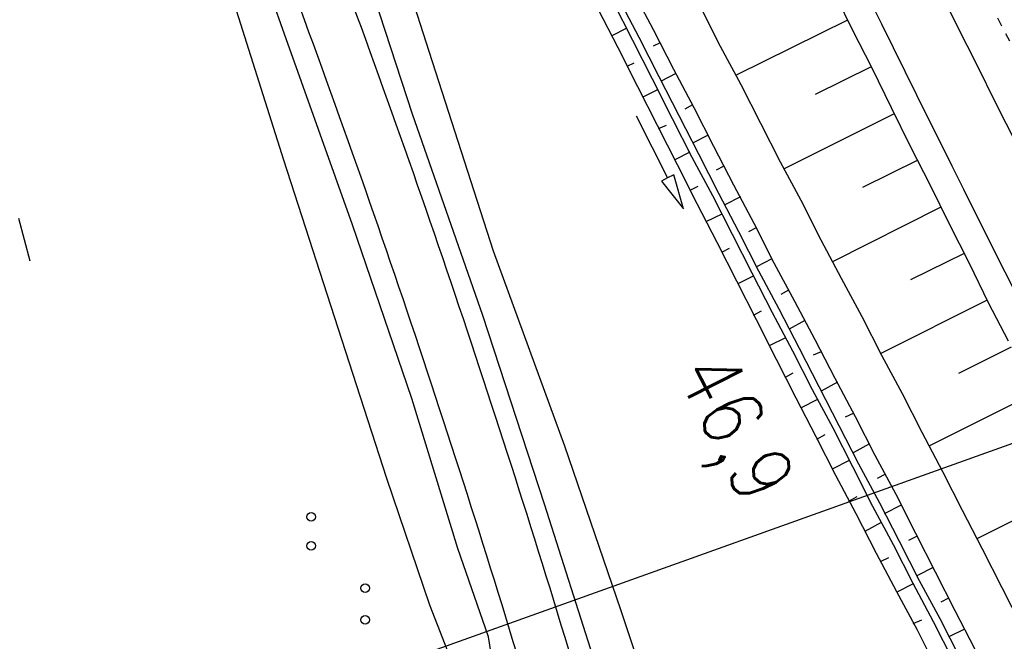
# Model space of a CAD drawing. Extents: x 447882 to 448688, y 437766 to 439043.
# Tile 17 of 121: x 448309 to 448365, y 438055 to 438091. Entities that reach past the tile are written whole.
import ezdxf

# ---------------------------------------------------------------- set-up
doc = ezdxf.new("R2010")
doc.units = 0
doc.header["$LTSCALE"] = 2
doc.header["$MEASUREMENT"] = 0
doc.linetypes.add('ACAD_ISO10W100W', pattern=[0.5, 0.25, -0.25])
doc.linetypes.add('AUSGEZOGEN', pattern=[0])
doc.layers.get('0').update_dxf_attribs({"linetype": 'AUSGEZOGEN'})
for name, color, linetype in [('DB-Bahnachse', 7, 'CONTINUOUS'), ('DB-Bestand', 8, 'CONTINUOUS'), ('DB-Boeschungen', 15, 'CONTINUOUS'), ('DB-Gleisachsen', 7, 'CONTINUOUS'), ('DB-GRABEN', 15, 'AUSGEZOGEN'), ('DB-LS-Waende', 15, 'CONTINUOUS'), ('FBRTOP', 250, 'AUSGEZOGEN'), ('Planeinteilung', 250, 'CONTINUOUS'), ('RAHMEN', 7, 'AUSGEZOGEN'), ('SCHLITZRINNE', 200, 'AUSGEZOGEN')]:
    doc.layers.add(name, color=color, linetype=linetype)
doc.styles.add('ROMANS', font='romans.shx', dxfattribs={"width": 0.8})

# ---------------------------------------------------------------- blocks, each defined once
blk = doc.blocks.new('PRIM_A86_149')
at = {"layer": 'DB-Bestand', "color": 253, "linetype": 'Continuous'}
for centre in [(756.502, 86.204), (758.189, 85.502), (751.53, 84.911), (753.069, 84.271)]:
    blk.add_circle(centre, 0.25, dxfattribs=at)
blk = doc.blocks.new('1135420')
at = {"layer": 'RAHMEN'}
blk.add_line((950, 5), (950, 415), dxfattribs=at)

msp = doc.modelspace()

# ---------------------------------------------------------------- hatches: boundary and pattern name
at = {"layer": 'SCHLITZRINNE'}
h = msp.add_hatch(dxfattribs=at)
h.set_pattern_fill('_USER', color=256, scale=1.5, angle=45, style=0, pattern_type=0)
h.set_pattern_definition([(339.6988, (448289.4614, 438343.1231), (0.5204327, 1.4068226), [])])
edge = h.paths.add_edge_path()
edge.add_arc((449904.241, 439087.127), 1777.856, 203.318125, 203.482666)
edge.add_arc((450830.09, 439489.365), 2787.308, 203.482666, 203.768673)
edge.add_arc((449457.11, 438884.705), 1287.078, 203.768673, 204.197754)
edge.add_arc((451276.919, 439702.474), 3282.184, 204.197754, 204.466449)
edge.add_arc((449906.006, 439078.682), 1776.024, 204.466449, 205.272973)
edge.add_arc((449910.816, 439080.953), 1781.344, 205.272973, 206.078292)
edge.add_arc((451264.489, 439743.474), 3288.448, 206.078292, 206.346738)
edge.add_arc((449467.425, 438853.485), 1283.076, 206.346738, 206.776498)
edge.add_arc((450802.564, 439527.226), 2778.577, 206.776498, 207.063192)
edge.add_arc((449911.383, 439071.907), 1777.817, 207.063191, 207.421606)
edge.add_arc((450110.431, 439175.179), 2002.061, 207.421606, 207.779675)
edge.add_arc((450110.948, 439175.452), 2002.646, 207.779675, 208.137692)
edge.add_arc((450111.73, 439175.87), 2003.533, 208.137692, 208.495408)
edge.add_arc((450113.785, 439176.985), 2005.87, 208.495408, 208.852916)
edge.add_arc((450109.179, 439174.448), 2000.613, 208.852916, 209.211314)
edge.add_arc((450108.358, 439173.989), 1999.672, 209.211314, 209.569796)
edge.add_arc((450107.203, 439173.333), 1998.343, 209.569796, 209.928803)
edge.add_arc((450102.314, 439170.519), 1992.703, 209.928803, 210.288319)
edge.add_arc((450111.316, 439175.777), 2003.127, 210.288319, 210.645775)
edge.add_arc((450119.743, 439180.769), 2012.922, 210.645775, 211.002361)
edge.add_arc((450119.644, 439180.71), 2012.806, 211.002361, 211.359165)
edge.add_arc((450107.59, 439173.364), 1998.691, 211.359165, 211.717226)
edge.add_arc((450101.479, 439169.587), 1991.506, 211.717226, 212.076564)
edge.add_arc((450113.556, 439177.156), 2005.759, 212.076564, 212.434624)
edge.add_arc((450112.626, 439176.565), 2004.657, 212.434624, 212.79251)
edge.add_arc((450107.744, 439173.42), 1998.85, 212.79251, 213.150917)
edge.add_arc((450108.762, 439174.085), 2000.066, 213.150917, 213.509547)
edge.add_arc((450105.418, 439171.871), 1996.056, 213.509547, 213.868537)
edge.add_arc((450110.46, 439175.254), 2002.127, 213.868537, 214.225936)
edge.add_arc((450122.838, 439183.675), 2017.098, 214.225936, 214.582007)
edge.add_arc((450116.672, 439179.424), 2009.609, 214.582007, 214.939825)
edge.add_arc((450097.028, 439165.7), 1985.645, 214.939825, 215.299796)
edge.add_arc((450097.522, 439166.05), 1986.251, 215.299796, 215.6597)
edge.add_arc((450116.045, 439179.34), 2009.049, 215.6597, 216.017557)
edge.add_arc((450123.924, 439185.069), 2018.791, 216.017557, 216.373476)
edge.add_arc((450109.338, 439174.325), 2000.675, 216.373476, 216.722463)
edge.add_arc((451276.919, 439702.474), 3282.684, 204.280788, 204.466449)
edge.add_arc((449906.006, 439078.682), 1776.524, 204.466449, 205.272973)
edge.add_arc((449910.816, 439080.953), 1781.844, 205.272973, 206.01164)
h = msp.add_hatch(dxfattribs=at)
h.set_pattern_fill('_USER', color=256, scale=1.5, angle=45, style=0, pattern_type=0)
h.set_pattern_definition([(343.61786, (448348.5706, 438224.3388), (0.423064, 1.439103), [])])
edge = h.paths.add_edge_path()
edge.add_arc((449904.241, 439087.127), 1777.856, 203.318125, 203.482666)
edge.add_arc((450830.09, 439489.365), 2787.308, 203.482666, 203.768673)
edge.add_arc((449457.11, 438884.705), 1287.078, 203.768673, 204.197754)
edge.add_arc((451276.919, 439702.474), 3282.184, 204.197754, 204.466449)
edge.add_arc((449906.006, 439078.682), 1776.024, 204.466449, 205.272973)
edge.add_arc((449910.816, 439080.953), 1781.344, 205.272973, 206.078292)
edge.add_arc((451264.489, 439743.474), 3288.448, 206.078292, 206.346738)
edge.add_arc((449467.425, 438853.485), 1283.076, 206.346738, 206.776498)
edge.add_arc((450802.564, 439527.226), 2778.577, 206.776498, 207.063192)
edge.add_arc((449911.383, 439071.907), 1777.817, 207.063191, 207.421606)
edge.add_arc((450110.431, 439175.179), 2002.061, 207.421606, 207.779675)
edge.add_arc((450110.948, 439175.452), 2002.646, 207.779675, 208.137692)
edge.add_arc((450111.73, 439175.87), 2003.533, 208.137692, 208.495408)
edge.add_arc((450113.785, 439176.985), 2005.87, 208.495408, 208.852916)
edge.add_arc((450109.179, 439174.448), 2000.613, 208.852916, 209.211314)
edge.add_arc((450108.358, 439173.989), 1999.672, 209.211314, 209.569796)
edge.add_arc((450107.203, 439173.333), 1998.343, 209.569796, 209.928803)
edge.add_arc((450102.314, 439170.519), 1992.703, 209.928803, 210.288319)
edge.add_arc((450111.316, 439175.777), 2003.127, 210.288319, 210.645775)
edge.add_arc((450119.743, 439180.769), 2012.922, 210.645775, 211.002361)
edge.add_arc((450119.644, 439180.71), 2012.806, 211.002361, 211.359165)
edge.add_arc((450107.59, 439173.364), 1998.691, 211.359165, 211.717226)
edge.add_arc((450101.479, 439169.587), 1991.506, 211.717226, 212.076564)
edge.add_arc((450113.556, 439177.156), 2005.759, 212.076564, 212.434624)
edge.add_arc((450112.626, 439176.565), 2004.657, 212.434624, 212.79251)
edge.add_arc((450107.744, 439173.42), 1998.85, 212.79251, 213.150917)
edge.add_arc((450108.762, 439174.085), 2000.066, 213.150917, 213.509547)
edge.add_arc((450105.418, 439171.871), 1996.056, 213.509547, 213.868537)
edge.add_arc((450110.46, 439175.254), 2002.127, 213.868537, 214.225936)
edge.add_arc((450122.838, 439183.675), 2017.098, 214.225936, 214.582007)
edge.add_arc((450116.672, 439179.424), 2009.609, 214.582007, 214.939825)
edge.add_arc((450097.028, 439165.7), 1985.645, 214.939825, 215.299796)
edge.add_arc((450097.522, 439166.05), 1986.251, 215.299796, 215.6597)
edge.add_arc((450116.045, 439179.34), 2009.049, 215.6597, 216.017557)
edge.add_arc((450123.924, 439185.069), 2018.791, 216.017557, 216.373476)
edge.add_arc((450109.338, 439174.325), 2000.675, 216.373476, 216.722463)
edge.add_arc((450110.431, 439175.179), 2002.561, 207.683894, 207.779675)
edge.add_arc((450110.948, 439175.452), 2003.146, 207.779675, 208.137692)
edge.add_arc((450111.73, 439175.87), 2004.033, 208.137692, 208.495408)
edge.add_arc((450113.785, 439176.985), 2006.37, 208.495408, 208.852916)
edge.add_arc((450109.179, 439174.448), 2001.113, 208.852916, 209.211314)
edge.add_arc((450108.358, 439173.989), 2000.172, 209.211314, 209.369037)
h = msp.add_hatch(dxfattribs=at)
h.set_pattern_fill('_USER,_O', color=256, scale=1.5, angle=45, pattern_type=0)
h.set_pattern_definition([(346.6471, (448402.703, 438130.2319), (0.3464215, 1.459449), [])])
edge = h.paths.add_edge_path()
edge.add_arc((449904.241, 439087.127), 1777.856, 203.318125, 203.482666)
edge.add_arc((450830.09, 439489.365), 2787.308, 203.482666, 203.768673)
edge.add_arc((449457.11, 438884.705), 1287.078, 203.768673, 204.197754)
edge.add_arc((451276.919, 439702.474), 3282.184, 204.197754, 204.466449)
edge.add_arc((449906.006, 439078.682), 1776.024, 204.466449, 205.272973)
edge.add_arc((449910.816, 439080.953), 1781.344, 205.272973, 206.078292)
edge.add_arc((451264.489, 439743.474), 3288.448, 206.078292, 206.346738)
edge.add_arc((449467.425, 438853.485), 1283.076, 206.346738, 206.776498)
edge.add_arc((450802.564, 439527.226), 2778.577, 206.776498, 207.063192)
edge.add_arc((449911.383, 439071.907), 1777.817, 207.063191, 207.421606)
edge.add_arc((450110.431, 439175.179), 2002.061, 207.421606, 207.779675)
edge.add_arc((450110.948, 439175.452), 2002.646, 207.779675, 208.137692)
edge.add_arc((450111.73, 439175.87), 2003.533, 208.137692, 208.495408)
edge.add_arc((450113.785, 439176.985), 2005.87, 208.495408, 208.852916)
edge.add_arc((450109.179, 439174.448), 2000.613, 208.852916, 209.211314)
edge.add_arc((450108.358, 439173.989), 1999.672, 209.211314, 209.569796)
edge.add_arc((450107.203, 439173.333), 1998.343, 209.569796, 209.928803)
edge.add_arc((450102.314, 439170.519), 1992.703, 209.928803, 210.288319)
edge.add_arc((450111.316, 439175.777), 2003.127, 210.288319, 210.645775)
edge.add_arc((450119.743, 439180.769), 2012.922, 210.645775, 211.002361)
edge.add_arc((450119.644, 439180.71), 2012.806, 211.002361, 211.359165)
edge.add_arc((450107.59, 439173.364), 1998.691, 211.359165, 211.717226)
edge.add_arc((450101.479, 439169.587), 1991.506, 211.717226, 212.076564)
edge.add_arc((450113.556, 439177.156), 2005.759, 212.076564, 212.434624)
edge.add_arc((450112.626, 439176.565), 2004.657, 212.434624, 212.79251)
edge.add_arc((450107.744, 439173.42), 1998.85, 212.79251, 213.150917)
edge.add_arc((450108.762, 439174.085), 2000.066, 213.150917, 213.509547)
edge.add_arc((450105.418, 439171.871), 1996.056, 213.509547, 213.868537)
edge.add_arc((450110.46, 439175.254), 2002.127, 213.868537, 214.225936)
edge.add_arc((450122.838, 439183.675), 2017.098, 214.225936, 214.582007)
edge.add_arc((450116.672, 439179.424), 2009.609, 214.582007, 214.939825)
edge.add_arc((450097.028, 439165.7), 1985.645, 214.939825, 215.299796)
edge.add_arc((450097.522, 439166.05), 1986.251, 215.299796, 215.6597)
edge.add_arc((450116.045, 439179.34), 2009.049, 215.6597, 216.017557)
edge.add_arc((450123.924, 439185.069), 2018.791, 216.017557, 216.373476)
edge.add_arc((450109.338, 439174.325), 2000.675, 216.373476, 216.722463)
edge.add_arc((450119.644, 439180.71), 2013.306, 211.128908, 211.359165)
edge.add_arc((450107.59, 439173.364), 1999.191, 211.359165, 211.717226)
edge.add_arc((450101.479, 439169.587), 1992.006, 211.717226, 212.076564)
edge.add_arc((450113.556, 439177.156), 2006.259, 212.076564, 212.234447)
h = msp.add_hatch(dxfattribs=at)
h.set_pattern_fill('_USER,_O', color=256, scale=1.5, angle=45, pattern_type=0)
h.set_pattern_definition([(347.6119, (448421.49, 438100.1306), (0.321798, 1.4650754), [])])
edge = h.paths.add_edge_path()
edge.add_arc((449904.241, 439087.127), 1777.856, 203.318125, 203.482666)
edge.add_arc((450830.09, 439489.365), 2787.308, 203.482666, 203.768673)
edge.add_arc((449457.11, 438884.705), 1287.078, 203.768673, 204.197754)
edge.add_arc((451276.919, 439702.474), 3282.184, 204.197754, 204.466449)
edge.add_arc((449906.006, 439078.682), 1776.024, 204.466449, 205.272973)
edge.add_arc((449910.816, 439080.953), 1781.344, 205.272973, 206.078292)
edge.add_arc((451264.489, 439743.474), 3288.448, 206.078292, 206.346738)
edge.add_arc((449467.425, 438853.485), 1283.076, 206.346738, 206.776498)
edge.add_arc((450802.564, 439527.226), 2778.577, 206.776498, 207.063192)
edge.add_arc((449911.383, 439071.907), 1777.817, 207.063191, 207.421606)
edge.add_arc((450110.431, 439175.179), 2002.061, 207.421606, 207.779675)
edge.add_arc((450110.948, 439175.452), 2002.646, 207.779675, 208.137692)
edge.add_arc((450111.73, 439175.87), 2003.533, 208.137692, 208.495408)
edge.add_arc((450113.785, 439176.985), 2005.87, 208.495408, 208.852916)
edge.add_arc((450109.179, 439174.448), 2000.613, 208.852916, 209.211314)
edge.add_arc((450108.358, 439173.989), 1999.672, 209.211314, 209.569796)
edge.add_arc((450107.203, 439173.333), 1998.343, 209.569796, 209.928803)
edge.add_arc((450102.314, 439170.519), 1992.703, 209.928803, 210.288319)
edge.add_arc((450111.316, 439175.777), 2003.127, 210.288319, 210.645775)
edge.add_arc((450119.743, 439180.769), 2012.922, 210.645775, 211.002361)
edge.add_arc((450119.644, 439180.71), 2012.806, 211.002361, 211.359165)
edge.add_arc((450107.59, 439173.364), 1998.691, 211.359165, 211.717226)
edge.add_arc((450101.479, 439169.587), 1991.506, 211.717226, 212.076564)
edge.add_arc((450113.556, 439177.156), 2005.759, 212.076564, 212.434624)
edge.add_arc((450112.626, 439176.565), 2004.657, 212.434624, 212.79251)
edge.add_arc((450107.744, 439173.42), 1998.85, 212.79251, 213.150917)
edge.add_arc((450108.762, 439174.085), 2000.066, 213.150917, 213.509547)
edge.add_arc((450105.418, 439171.871), 1996.056, 213.509547, 213.868537)
edge.add_arc((450110.46, 439175.254), 2002.127, 213.868537, 214.225936)
edge.add_arc((450122.838, 439183.675), 2017.098, 214.225936, 214.582007)
edge.add_arc((450116.672, 439179.424), 2009.609, 214.582007, 214.939825)
edge.add_arc((450097.028, 439165.7), 1985.645, 214.939825, 215.299796)
edge.add_arc((450097.522, 439166.05), 1986.251, 215.299796, 215.6597)
edge.add_arc((450116.045, 439179.34), 2009.049, 215.6597, 216.017557)
edge.add_arc((450123.924, 439185.069), 2018.791, 216.017557, 216.373476)
edge.add_arc((450109.338, 439174.325), 2000.675, 216.373476, 216.722463)
edge.add_arc((450113.556, 439177.156), 2006.259, 212.277367, 212.434624)
edge.add_arc((450112.626, 439176.565), 2005.157, 212.434624, 212.79251)
edge.add_arc((450107.744, 439173.42), 1999.35, 212.79251, 213.090756)
h = msp.add_hatch(dxfattribs=at)
h.set_pattern_fill('_USER,_O', color=256, scale=1.5, angle=45, pattern_type=0)
h.set_pattern_definition([(348.87313, (448443.181, 438066.7889), (0.289473, 1.4718034), [])])
edge = h.paths.add_edge_path()
edge.add_arc((449904.241, 439087.127), 1777.856, 203.318125, 203.482666)
edge.add_arc((450830.09, 439489.365), 2787.308, 203.482666, 203.768673)
edge.add_arc((449457.11, 438884.705), 1287.078, 203.768673, 204.197754)
edge.add_arc((451276.919, 439702.474), 3282.184, 204.197754, 204.466449)
edge.add_arc((449906.006, 439078.682), 1776.024, 204.466449, 205.272973)
edge.add_arc((449910.816, 439080.953), 1781.344, 205.272973, 206.078292)
edge.add_arc((451264.489, 439743.474), 3288.448, 206.078292, 206.346738)
edge.add_arc((449467.425, 438853.485), 1283.076, 206.346738, 206.776498)
edge.add_arc((450802.564, 439527.226), 2778.577, 206.776498, 207.063192)
edge.add_arc((449911.383, 439071.907), 1777.817, 207.063191, 207.421606)
edge.add_arc((450110.431, 439175.179), 2002.061, 207.421606, 207.779675)
edge.add_arc((450110.948, 439175.452), 2002.646, 207.779675, 208.137692)
edge.add_arc((450111.73, 439175.87), 2003.533, 208.137692, 208.495408)
edge.add_arc((450113.785, 439176.985), 2005.87, 208.495408, 208.852916)
edge.add_arc((450109.179, 439174.448), 2000.613, 208.852916, 209.211314)
edge.add_arc((450108.358, 439173.989), 1999.672, 209.211314, 209.569796)
edge.add_arc((450107.203, 439173.333), 1998.343, 209.569796, 209.928803)
edge.add_arc((450102.314, 439170.519), 1992.703, 209.928803, 210.288319)
edge.add_arc((450111.316, 439175.777), 2003.127, 210.288319, 210.645775)
edge.add_arc((450119.743, 439180.769), 2012.922, 210.645775, 211.002361)
edge.add_arc((450119.644, 439180.71), 2012.806, 211.002361, 211.359165)
edge.add_arc((450107.59, 439173.364), 1998.691, 211.359165, 211.717226)
edge.add_arc((450101.479, 439169.587), 1991.506, 211.717226, 212.076564)
edge.add_arc((450113.556, 439177.156), 2005.759, 212.076564, 212.434624)
edge.add_arc((450112.626, 439176.565), 2004.657, 212.434624, 212.79251)
edge.add_arc((450107.744, 439173.42), 1998.85, 212.79251, 213.150917)
edge.add_arc((450108.762, 439174.085), 2000.066, 213.150917, 213.509547)
edge.add_arc((450105.418, 439171.871), 1996.056, 213.509547, 213.868537)
edge.add_arc((450110.46, 439175.254), 2002.127, 213.868537, 214.225936)
edge.add_arc((450122.838, 439183.675), 2017.098, 214.225936, 214.582007)
edge.add_arc((450116.672, 439179.424), 2009.609, 214.582007, 214.939825)
edge.add_arc((450097.028, 439165.7), 1985.645, 214.939825, 215.299796)
edge.add_arc((450097.522, 439166.05), 1986.251, 215.299796, 215.6597)
edge.add_arc((450116.045, 439179.34), 2009.049, 215.6597, 216.017557)
edge.add_arc((450123.924, 439185.069), 2018.791, 216.017557, 216.373476)
edge.add_arc((450109.338, 439174.325), 2000.675, 216.373476, 216.722463)
edge.add_arc((450107.744, 439173.42), 1999.35, 213.133824, 213.150917)
edge.add_arc((450108.762, 439174.085), 2000.566, 213.150917, 213.509547)
edge.add_arc((450105.418, 439171.871), 1996.556, 213.509547, 213.868537)
edge.add_arc((450110.46, 439175.254), 2002.627, 213.868537, 214.225936)
edge.add_arc((450122.838, 439183.675), 2017.598, 214.225936, 214.582007)
edge.add_arc((450116.672, 439179.424), 2010.109, 214.582007, 214.805817)

# ---------------------------------------------------------------- linework, layer by layer
at = {"layer": 'DB-Bahnachse', "linetype": 'ACAD_ISO10W100W'}
msp.add_line((448364.488, 438091.502), (448365.625, 438089.296), dxfattribs=at)
at = {"layer": 'DB-Bestand', "linetype": 'Continuous'}
for p, q in [((448332.071, 438089.221), (448328.08, 438101.455)), ((448323.902, 438089.673), (448320.224, 438100.364)), ((448327.077, 438097.946), (448331.262, 438085.101)), ((448320.167, 438094.112), (448323.858, 438082.456)), ((448327.824, 438078.719), (448323.902, 438089.673)), ((448335.934, 438077.199), (448332.071, 438089.221)), ((448331.262, 438085.101), (448335.297, 438073.528)), ((448323.858, 438082.456), (448327.397, 438071.493)), ((448308.607, 438079.092), (448309.26, 438076.644)), ((448331.232, 438068.733), (448327.824, 438078.719)), ((448340.043, 438065.999), (448335.934, 438077.199)), ((448335.297, 438073.528), (448338.857, 438062.669)), ((448327.397, 438071.493), (448329.776, 438064.143)), ((448333.878, 438060.112), (448331.232, 438068.733)), ((448343.271, 438056.577), (448340.043, 438065.999)), ((448329.776, 438064.143), (448332.251, 438056.856)), ((448338.857, 438062.669), (448342.34, 438051.788)), ((448335.651, 438055.021), (448333.878, 438060.112)), ((448332.251, 438056.856), (448333.641, 438053.322)), ((448346.618, 438046.456), (448343.271, 438056.577)), ((448336.015, 438052.842), (448335.651, 438055.021))]:
    msp.add_line(p, q, dxfattribs=at)
for centre in [(447702.074, 437861.294), (447699.311, 437860.341)]:
    msp.add_ellipse(centre, major_axis=(-256.1, 615.59), ratio=1, start_param=4.606245, end_param=4.677255, dxfattribs=at)
at = {"layer": 'DB-Boeschungen', "linetype": 'Continuous'}
for p, q in [((448355.476, 438092.216), (448356.581, 438089.947)), ((448347.83, 438091.268), (448348.987, 438088.996)), ((448356.311, 438090.482), (448349.894, 438087.326)), ((448356.581, 438089.947), (448357.719, 438087.74)), ((448348.987, 438088.996), (448350.167, 438086.791)), ((448357.673, 438087.809), (448354.442, 438086.22)), ((448357.719, 438087.74), (448358.824, 438085.471)), ((448350.167, 438086.791), (448351.302, 438084.563)), ((448358.824, 438085.471), (448359.914, 438083.249)), ((448358.995, 438085.106), (448352.662, 438081.944)), ((448351.302, 438084.563), (448352.437, 438082.336)), ((448359.914, 438083.249), (448361.067, 438080.995)), ((448352.437, 438082.336), (448353.616, 438080.131)), ((448360.352, 438082.44), (448357.166, 438080.873)), ((448361.067, 438080.995), (448362.157, 438078.773)), ((448353.616, 438080.131), (448354.774, 438077.859)), ((448361.69, 438079.725), (448355.452, 438076.594)), ((448362.157, 438078.773), (448363.31, 438076.519)), ((448354.774, 438077.859), (448355.953, 438075.654)), ((448363.031, 438077.072), (448359.934, 438075.55)), ((448363.31, 438076.519), (448364.415, 438074.249)), ((448355.953, 438075.654), (448357.133, 438073.449)), ((448364.348, 438074.376), (448358.222, 438071.311)), ((448364.415, 438074.249), (448365.552, 438072.042)), ((448357.133, 438073.449), (448358.268, 438071.222)), ((448365.724, 438071.678), (448362.692, 438070.167)), ((448358.268, 438071.222), (448359.447, 438069.017)), ((448359.447, 438069.017), (448360.582, 438066.789)), ((448367.072, 438069.03), (448361.035, 438066.01)), ((448360.582, 438066.789), (448361.784, 438064.54)), ((448361.784, 438064.54), (448362.919, 438062.312)), ((448369.751, 438063.661), (448363.759, 438060.664)), ((448362.919, 438062.312), (448364.054, 438060.085)), ((448364.054, 438060.085), (448365.189, 438057.857)), ((448365.189, 438057.857), (448366.324, 438055.63))]:
    msp.add_line(p, q, dxfattribs=at)
at = {"layer": 'DB-Gleisachsen', "linetype": 'Continuous'}
for p, q in [((448361.517, 438092.391), (448362.607, 438090.17)), ((448362.607, 438090.17), (448363.76, 438087.915)), ((448363.76, 438087.915), (448364.85, 438085.693)), ((448364.85, 438085.693), (448366.003, 438083.439))]:
    msp.add_line(p, q, dxfattribs=at)
at = {"layer": 'DB-GRABEN', "linetype": 'Continuous'}
for p, q in [((448343.955, 438092.154), (448345.135, 438089.95)), ((448342.797, 438091.564), (448343.932, 438089.337)), ((448343.158, 438091.714), (448344.295, 438089.508)), ((448341.951, 438091.133), (448343.086, 438088.905)), ((448343.604, 438090.019), (448342.746, 438089.583)), ((448345.135, 438089.95), (448346.293, 438087.677)), ((448343.932, 438089.337), (448345.067, 438087.109)), ((448344.295, 438089.508), (448345.448, 438087.254)), ((448343.086, 438088.905), (448344.221, 438086.678)), ((448345.521, 438089.192), (448345.12, 438088.988)), ((448343.63, 438087.836), (448344.031, 438088.041)), ((448346.293, 438087.677), (448347.472, 438085.473)), ((448345.067, 438087.109), (448346.225, 438084.837)), ((448345.448, 438087.254), (448346.601, 438085)), ((448346.429, 438087.41), (448345.582, 438086.979)), ((448344.221, 438086.678), (448345.355, 438084.45)), ((448345.385, 438086.485), (448344.538, 438086.054)), ((448347.397, 438085.626), (448346.952, 438085.376)), ((448347.472, 438085.473), (448348.607, 438083.245)), ((448344.15, 438084.985), (448345.959, 438081.418)), ((448346.225, 438084.837), (448347.359, 438082.609)), ((448346.601, 438085), (448347.739, 438082.793)), ((448345.355, 438084.45), (448346.513, 438082.178)), ((448345.425, 438084.25), (448345.885, 438084.452)), ((448348.289, 438083.869), (448347.398, 438083.415)), ((448348.607, 438083.245), (448349.742, 438081.018)), ((448347.233, 438082.892), (448346.376, 438082.456)), ((448347.359, 438082.609), (448348.539, 438080.405)), ((448347.739, 438082.793), (448348.892, 438080.539)), ((448346.513, 438082.178), (448347.648, 438079.951)), ((448349.197, 438082.087), (448348.752, 438081.86)), ((448345.959, 438081.418), (448345.603, 438081.237)), ((448346.316, 438081.599), (448345.959, 438081.418)), ((448346.864, 438079.634), (448346.316, 438081.599)), ((448345.603, 438081.237), (448346.864, 438079.634)), ((448347.262, 438080.708), (448347.708, 438080.935)), ((448349.742, 438081.018), (448350.921, 438078.813)), ((448348.539, 438080.405), (448349.674, 438078.177)), ((448348.892, 438080.539), (448350.029, 438078.333)), ((448350.15, 438080.327), (448349.259, 438079.873)), ((448347.648, 438079.951), (448348.783, 438077.723)), ((448349.072, 438079.336), (448348.167, 438078.884)), ((448351.057, 438078.545), (448350.612, 438078.318)), ((448350.921, 438078.813), (448352.079, 438076.541)), ((448349.674, 438078.177), (448350.809, 438075.95)), ((448350.029, 438078.333), (448351.182, 438076.078)), ((448348.783, 438077.723), (448349.918, 438075.496)), ((448349.078, 438077.144), (448349.523, 438077.371)), ((448351.965, 438076.763), (448351.074, 438076.309)), ((448352.079, 438076.541), (448353.258, 438074.336)), ((448350.911, 438075.78), (448350.006, 438075.328)), ((448350.809, 438075.95), (448351.966, 438073.677)), ((448351.182, 438076.078), (448352.367, 438073.887)), ((448349.918, 438075.496), (448351.053, 438073.268)), ((448352.913, 438074.958), (448352.468, 438074.709)), ((448353.258, 438074.336), (448354.438, 438072.131)), ((448350.909, 438073.519), (448351.354, 438073.769)), ((448351.966, 438073.677), (448353.146, 438071.473)), ((448352.367, 438073.887), (448353.52, 438071.633)), ((448351.053, 438073.268), (448352.21, 438070.996)), ((448353.848, 438073.212), (448352.959, 438072.713)), ((448352.75, 438072.224), (448351.797, 438071.757)), ((448354.438, 438072.131), (448355.573, 438069.903)), ((448353.146, 438071.473), (448354.281, 438069.245)), ((448353.52, 438071.633), (448354.657, 438069.427)), ((448354.799, 438071.418), (448354.339, 438071.216)), ((448352.21, 438070.996), (448353.345, 438068.768)), ((448352.748, 438069.963), (448353.193, 438070.213)), ((448354.657, 438069.427), (448355.81, 438067.173)), ((448355.734, 438069.672), (448354.797, 438069.157)), ((448355.573, 438069.903), (448356.752, 438067.698)), ((448354.281, 438069.245), (448355.46, 438067.04)), ((448353.345, 438068.768), (448354.48, 438066.541)), ((448354.588, 438068.668), (448353.636, 438068.201)), ((448356.638, 438067.862), (448356.178, 438067.66)), ((448355.81, 438067.173), (448356.948, 438064.966)), ((448356.752, 438067.698), (448357.887, 438065.471)), ((448354.539, 438066.392), (448355.031, 438066.657)), ((448355.46, 438067.04), (448356.595, 438064.813)), ((448354.48, 438066.541), (448355.615, 438064.313)), ((448357.573, 438066.116), (448356.636, 438065.601)), ((448357.887, 438065.471), (448359.089, 438063.221)), ((448356.414, 438065.169), (448355.433, 438064.67)), ((448356.948, 438064.966), (448358.148, 438062.728)), ((448355.615, 438064.313), (448356.794, 438062.108)), ((448356.595, 438064.813), (448357.753, 438062.541)), ((448358.499, 438064.38), (448358.009, 438064.13)), ((448359.089, 438063.221), (448360.224, 438060.994)), ((448356.378, 438062.836), (448356.87, 438063.101)), ((448358.148, 438062.728), (448359.285, 438060.521)), ((448356.794, 438062.108), (448357.952, 438059.836)), ((448357.753, 438062.541), (448358.932, 438060.336)), ((448359.407, 438062.598), (448358.427, 438062.098)), ((448358.25, 438061.604), (448357.313, 438061.089)), ((448360.224, 438060.994), (448361.359, 438058.766)), ((448359.285, 438060.521), (448360.438, 438058.267)), ((448360.315, 438060.816), (448359.825, 438060.566)), ((448357.952, 438059.836), (448359.132, 438057.631)), ((448358.932, 438060.336), (448360.067, 438058.108)), ((448358.246, 438059.369), (448358.692, 438059.596)), ((448361.25, 438059.004), (448360.298, 438058.537)), ((448361.359, 438058.766), (448362.494, 438056.539)), ((448360.067, 438058.108), (448361.247, 438055.903)), ((448360.438, 438058.267), (448361.623, 438056.076)), ((448359.132, 438057.631), (448360.311, 438055.427)), ((448360.09, 438058.064), (448359.154, 438057.587)), ((448362.131, 438057.252), (448361.685, 438057.025)), ((448362.494, 438056.539), (448363.629, 438054.311)), ((448360.087, 438055.787), (448360.595, 438056.005)), ((448361.247, 438055.903), (448362.381, 438053.676)), ((448361.623, 438056.076), (448362.776, 438053.822)), ((448360.311, 438055.427), (448361.446, 438053.199)), ((448363.039, 438055.47), (448362.148, 438055.016))]:
    msp.add_line(p, q, dxfattribs=at)
at = {"layer": 'DB-LS-Waende', "linetype": 'Continuous'}
msp.add_ellipse((452024.116, 439906.817), major_axis=(-1571.28, 3777.487), ratio=1, start_param=1.625185, end_param=1.67263, dxfattribs=at)
at = {"layer": 'FBRTOP'}
msp.add_lwpolyline([(448131.684, 438991.32, -0.000001), (448134.983, 438970.589, -0.000001), (448138.911, 438945.9, 0.000002), (448142.84, 438921.21, 0.000007)], format="xyb", dxfattribs=at)
at = {"layer": 'FBRTOP', "const_width": 0.5}
msp.add_lwpolyline([(448117.312, 438986.185, -0.000001), (448120.169, 438968.232, -0.000001), (448124.098, 438943.543, 0.000002), (448128.026, 438918.853, 0.000007)], format="xyb", dxfattribs=at)

# ---------------------------------------------------------------- block references
at = {"linetype": 'Continuous', "rotation": 292.5882868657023}
msp.add_blockref('PRIM_A86_149', (447958.381, 438723.185), dxfattribs=at)
at = {"layer": 'Planeinteilung', "linetype": 'Continuous', "rotation": 289.6609145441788}
msp.add_blockref('1135420', (447881.814, 438902.046), dxfattribs=at)

# ---------------------------------------------------------------- texts
at = {"layer": 'DB-Bahnachse', "linetype": 'Continuous', "style": 'ROMANS', "oblique": 360, "width": 0.8334}
msp.add_text('46,9', height=3.5, rotation=296.8382, dxfattribs=at).set_placement((448346.399, 438070.231))

doc.saveas('drawing.dxf')
